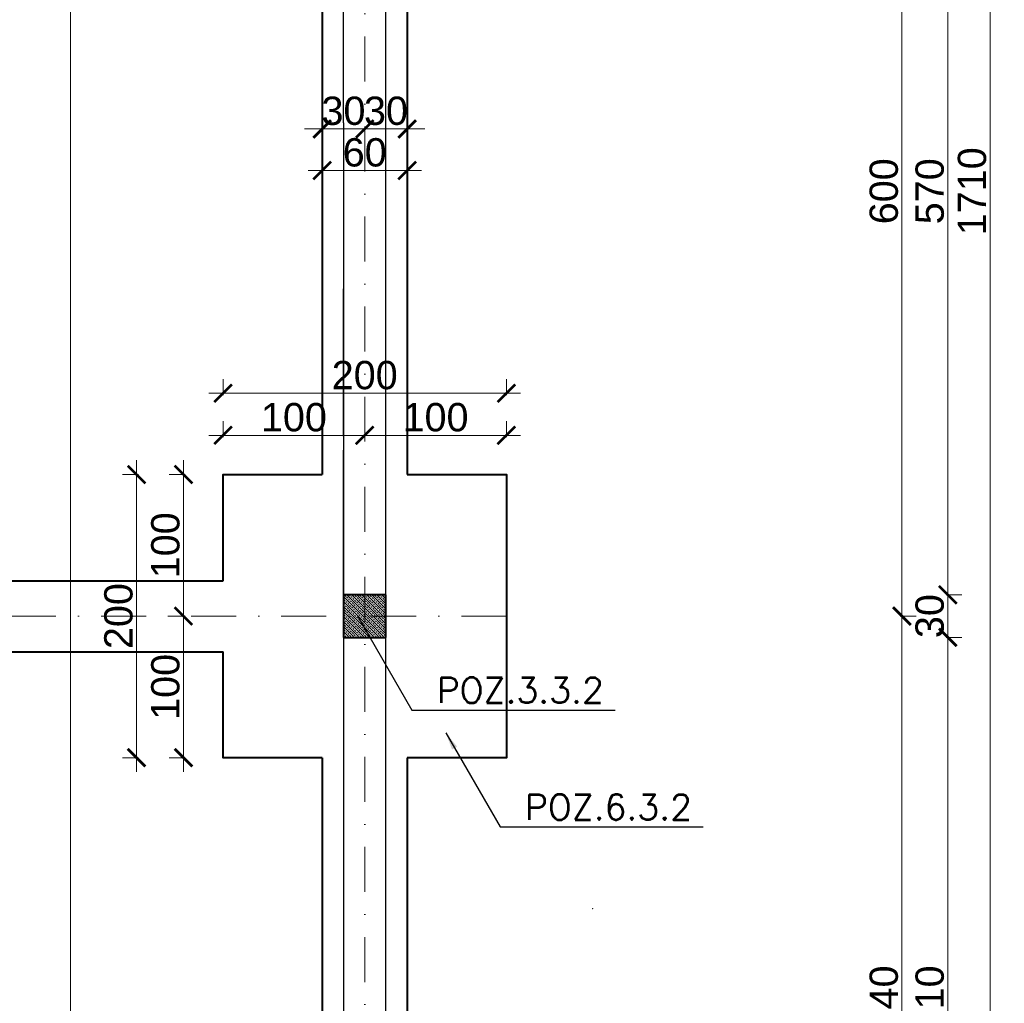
# Model space of a CAD drawing. Extents: x 4615668 to 9294084, y 5328875 to 10688993.
# Tile 17 of 67: x 4663027 to 4663722, y 5330039 to 5330734. Entities that reach past the tile are written whole.
import ezdxf

# ---------------------------------------------------------------- set-up
doc = ezdxf.new("R2010")
doc.units = 0
doc.header["$MEASUREMENT"] = 0
doc.linetypes.add('DASHDOT', pattern=[25.4, 12.7, -6.35, 0, -6.35])
for name, color, linetype, lineweight in [('k', 7, 'Continuous', 13), ('K-OPISY', 252, 'Continuous', 15), ('K-SCIANY CIENKI', 163, 'Continuous', 30), ('K-SCIANY GRUBY', 195, 'Continuous', 40), ('K-WIDOK', 45, 'Continuous', 20), ('Osie', 175, 'DASHDOT', 9)]:
    doc.layers.add(name, color=color, linetype=linetype, lineweight=lineweight)
doc.styles.add('Arial Narrow 20', font='arial.ttf', dxfattribs={"height": 20})
doc.styles.add('Simplex', font='simplex.shx')
doc.dimstyles.new('1do100 ok', dxfattribs={"dimscale": 0.5, "dimtxt": 12, "dimasz": 25, "dimexe": 20, "dimexo": 0, "dimgap": 5, "dimtad": 1, "dimdec": 0, "dimzin": 9, "dimtxsty": 'Arial Narrow 20', "dimblk": 'ARCHTICK', "dimcen": 3, "dimdle": 20, "dimclrd": 256, "dimclre": 256, "dimclrt": 256, "dimadec": 0, "dimazin": 2, "dimtfac": 1, "dimtdec": 0, "dimtix": 1, "dimtmove": 2, "dimatfit": 3, "dimldrblk": 'NONE', "dimfxl": 0, "dimtvp": 1, "dimtolj": 1, "dimtzin": 0, "dimlwd": 5, "dimlwe": 5, "dimarcsym": 0})
doc.dimstyles.new('1do50', dxfattribs={"dimscale": 5, "dimtxt": 2.5, "dimasz": 2.5, "dimexe": 2.5, "dimexo": 0.5, "dimgap": 1, "dimtad": 1, "dimdec": 1, "dimrnd": 0.5, "dimzin": 12, "dimdsep": 46, "dimtxsty": 'Simplex', "dimblk": 'OBLIQUE', "dimcen": 0.5, "dimdle": 2.5, "dimclrd": 256, "dimclre": 256, "dimclrt": 256, "dimadec": 1, "dimazin": 3, "dimtfac": 1, "dimtdec": 1, "dimtix": 1, "dimtmove": 0, "dimatfit": 3, "dimfxl": 0, "dimtolj": 1, "dimtzin": 0, "dimarcsym": 0})

# ---------------------------------------------------------------- blocks, each defined once
blk = doc.blocks.new('_Oblique')
at = {"color": 0, "linetype": 'ByBlock', "lineweight": -2}
blk.add_line((-0.5, -0.5), (0.5, 0.5), dxfattribs=at)
blk = doc.blocks.new('G$C61CBF25F')
at = {"layer": 'Osie', "lineweight": 0, "ltscale": 2.5}
for p, q in [((1425, 0), (1425, 1880)), ((1525, 640), (-5, 640))]:
    blk.add_line(p, q, dxfattribs=at)
blk = doc.blocks.new('_ArchTick')
at = {"color": 0, "linetype": 'ByBlock', "const_width": 0.15}
blk.add_lwpolyline([(-0.5, -0.5), (0.5, 0.5)], dxfattribs=at)
blk = doc.blocks.new('*D7197')
at = {"layer": 'Defpoints', "color": 0}
for p in [(4663307.85, 5330912.38), (4663307.33, 5330312.38), (4663650.05, 5330312.38)]:
    blk.add_point(p, dxfattribs=at)
at = {"layer": 'k', "lineweight": 5, "ltscale": 40}
for p, q in [((4663650.05, 5330922.38), (4663650.05, 5330302.38)), ((4663648.8, 5330912.38), (4663660.05, 5330912.38)), ((4663648.8, 5330312.38), (4663660.05, 5330312.38))]:
    blk.add_line(p, q, dxfattribs=at)
at = {"layer": 'k', "linetype": 'ByBlock', "lineweight": 5, "xscale": 12.5, "yscale": 12.5, "zscale": 12.5}
for p, rotation in [((4663650.05, 5330912.38), 90), ((4663650.05, 5330312.38), 270)]:
    blk.add_blockref('_ArchTick', p, dxfattribs=dict(at, rotation=rotation))
at = {"layer": 'k', "lineweight": 0, "ltscale": 40, "insert": (4663637.34, 5330612.38), "char_height": 20, "attachment_point": 5, "rotation": 90, "style": 'Arial Narrow 20'}
blk.add_mtext('\\A1;600', dxfattribs=at)
blk = doc.blocks.new('_None')
blk = doc.blocks.new('*D7198')
at = {"layer": 'Defpoints', "color": 0}
for p in [(4663307.33, 5330312.38), (4663344.93, 5329772.38), (4663650.05, 5329772.38)]:
    blk.add_point(p, dxfattribs=at)
at = {"layer": 'k', "lineweight": 5, "ltscale": 40}
for p, q in [((4663650.05, 5330322.38), (4663650.05, 5329762.38)), ((4663648.8, 5330312.38), (4663660.05, 5330312.38)), ((4663648.8, 5329772.38), (4663660.05, 5329772.38))]:
    blk.add_line(p, q, dxfattribs=at)
at = {"layer": 'k', "linetype": 'ByBlock', "lineweight": 5, "xscale": 12.5, "yscale": 12.5, "zscale": 12.5}
for p, rotation in [((4663650.05, 5330312.38), 90), ((4663650.05, 5329772.38), 270)]:
    blk.add_blockref('_ArchTick', p, dxfattribs=dict(at, rotation=rotation))
at = {"layer": 'k', "lineweight": 0, "ltscale": 40, "insert": (4663637.34, 5330042.38), "char_height": 20, "attachment_point": 5, "rotation": 90, "style": 'Arial Narrow 20'}
blk.add_mtext('\\A1;540', dxfattribs=at)
blk = doc.blocks.new('*D7223')
at = {"layer": 'Defpoints', "color": 0}
for p in [(4663284.06, 5330297.38), (4663682.44, 5330297.38), (4663284.44, 5329787.38)]:
    blk.add_point(p, dxfattribs=at)
at = {"layer": 'k', "lineweight": 5, "ltscale": 40}
for p, q in [((4663682.44, 5329777.38), (4663682.44, 5330307.38)), ((4663681.19, 5330297.38), (4663692.44, 5330297.38)), ((4663681.19, 5329787.38), (4663692.44, 5329787.38))]:
    blk.add_line(p, q, dxfattribs=at)
at = {"layer": 'k', "linetype": 'ByBlock', "lineweight": 5, "xscale": 12.5, "yscale": 12.5, "zscale": 12.5}
for p, rotation in [((4663682.44, 5330297.38), 90), ((4663682.44, 5329787.38), 270)]:
    blk.add_blockref('_ArchTick', p, dxfattribs=dict(at, rotation=rotation))
at = {"layer": 'k', "lineweight": 0, "ltscale": 40, "insert": (4663669.73, 5330042.38), "char_height": 20, "attachment_point": 5, "rotation": 90, "style": 'Arial Narrow 20'}
blk.add_mtext('\\A1;510', dxfattribs=at)
blk = doc.blocks.new('*D7224')
at = {"layer": 'Defpoints', "color": 0}
for p in [(4663285.74, 5330327.38), (4663682.44, 5330327.38), (4663284.06, 5330297.38)]:
    blk.add_point(p, dxfattribs=at)
at = {"layer": 'k', "lineweight": 5, "ltscale": 40}
for p, q in [((4663682.44, 5330327.38), (4663682.44, 5330339.88)), ((4663682.44, 5330287.38), (4663682.44, 5330337.38)), ((4663681.19, 5330327.38), (4663692.44, 5330327.38)), ((4663681.19, 5330297.38), (4663692.44, 5330297.38)), ((4663682.44, 5330297.38), (4663682.44, 5330284.88))]:
    blk.add_line(p, q, dxfattribs=at)
at = {"layer": 'k', "linetype": 'ByBlock', "lineweight": 5, "xscale": 12.5, "yscale": 12.5, "zscale": 12.5}
for p, rotation in [((4663682.44, 5330327.38), 270), ((4663682.44, 5330297.38), 90)]:
    blk.add_blockref('_ArchTick', p, dxfattribs=dict(at, rotation=rotation))
at = {"layer": 'k', "lineweight": 0, "ltscale": 40, "insert": (4663669.72, 5330312.38), "char_height": 20, "attachment_point": 5, "rotation": 90, "style": 'Arial Narrow 20'}
blk.add_mtext('\\A1;30', dxfattribs=at)
blk = doc.blocks.new('*D7225')
at = {"layer": 'Defpoints', "color": 0}
for p in [(4663285.74, 5330897.38), (4663682.44, 5330897.38), (4663285.74, 5330327.38)]:
    blk.add_point(p, dxfattribs=at)
at = {"layer": 'k', "lineweight": 5, "ltscale": 40}
for p, q in [((4663682.44, 5330317.38), (4663682.44, 5330907.38)), ((4663681.19, 5330897.38), (4663692.44, 5330897.38)), ((4663681.19, 5330327.38), (4663692.44, 5330327.38))]:
    blk.add_line(p, q, dxfattribs=at)
at = {"layer": 'k', "linetype": 'ByBlock', "lineweight": 5, "xscale": 12.5, "yscale": 12.5, "zscale": 12.5}
for p, rotation in [((4663682.44, 5330897.38), 90), ((4663682.44, 5330327.38), 270)]:
    blk.add_blockref('_ArchTick', p, dxfattribs=dict(at, rotation=rotation))
at = {"layer": 'k', "lineweight": 0, "ltscale": 40, "insert": (4663669.73, 5330612.38), "char_height": 20, "attachment_point": 5, "rotation": 90, "style": 'Arial Narrow 20'}
blk.add_mtext('\\A1;570', dxfattribs=at)
blk = doc.blocks.new('*D7229')
at = {"layer": 'Defpoints', "color": 0}
for p in [(4663285.74, 5331467.38), (4663285.74, 5329757.38), (4663712.33, 5329757.38)]:
    blk.add_point(p, dxfattribs=at)
at = {"layer": 'k', "lineweight": 5, "ltscale": 40}
for p, q in [((4663712.33, 5331477.38), (4663712.33, 5329747.38)), ((4663711.08, 5331467.38), (4663722.33, 5331467.38)), ((4663711.08, 5329757.38), (4663722.33, 5329757.38))]:
    blk.add_line(p, q, dxfattribs=at)
at = {"layer": 'k', "linetype": 'ByBlock', "lineweight": 5, "xscale": 12.5, "yscale": 12.5, "zscale": 12.5}
for p, rotation in [((4663712.33, 5331467.38), 90), ((4663712.33, 5329757.38), 270)]:
    blk.add_blockref('_ArchTick', p, dxfattribs=dict(at, rotation=rotation))
at = {"layer": 'k', "lineweight": 0, "ltscale": 40, "insert": (4663699.62, 5330612.38), "char_height": 20, "attachment_point": 5, "rotation": 90, "style": 'Arial Narrow 20'}
blk.add_mtext('\\A1;1710', dxfattribs=at)
blk = doc.blocks.new('*D7233')
at = {"layer": 'Defpoints', "color": 0}
for p in [(4663270.74, 5330440.01), (4663170.74, 5330412.38), (4663270.74, 5330393.95)]:
    blk.add_point(p, dxfattribs=at)
at = {"layer": 'k', "lineweight": 5, "ltscale": 40}
for p, q in [((4663170.74, 5330438.76), (4663170.74, 5330450.01)), ((4663270.74, 5330438.76), (4663270.74, 5330450.01)), ((4663160.74, 5330440.01), (4663280.74, 5330440.01))]:
    blk.add_line(p, q, dxfattribs=at)
at = {"layer": 'k', "linetype": 'ByBlock', "lineweight": 5, "xscale": 12.5, "yscale": 12.5, "zscale": 12.5, "rotation": 180}
blk.add_blockref('_ArchTick', (4663170.74, 5330440.01), dxfattribs=at)
at = {"layer": 'k', "linetype": 'ByBlock', "lineweight": 5, "xscale": 12.5, "yscale": 12.5, "zscale": 12.5}
blk.add_blockref('_ArchTick', (4663270.74, 5330440.01), dxfattribs=at)
at = {"layer": 'k', "lineweight": 0, "ltscale": 40, "insert": (4663220.74, 5330452.72), "char_height": 20, "attachment_point": 5, "style": 'Arial Narrow 20'}
blk.add_mtext('\\A1;100', dxfattribs=at)
blk = doc.blocks.new('*D7234')
at = {"layer": 'Defpoints', "color": 0}
for p in [(4663370.74, 5330440.01), (4663370.74, 5330412.38), (4663270.74, 5330393.95)]:
    blk.add_point(p, dxfattribs=at)
at = {"layer": 'k', "lineweight": 5, "ltscale": 40}
for p, q in [((4663270.74, 5330438.76), (4663270.74, 5330450.01)), ((4663370.74, 5330438.76), (4663370.74, 5330450.01)), ((4663260.74, 5330440.01), (4663380.74, 5330440.01))]:
    blk.add_line(p, q, dxfattribs=at)
at = {"layer": 'k', "linetype": 'ByBlock', "lineweight": 5, "xscale": 12.5, "yscale": 12.5, "zscale": 12.5, "rotation": 180}
blk.add_blockref('_ArchTick', (4663270.74, 5330440.01), dxfattribs=at)
at = {"layer": 'k', "linetype": 'ByBlock', "lineweight": 5, "xscale": 12.5, "yscale": 12.5, "zscale": 12.5}
blk.add_blockref('_ArchTick', (4663370.74, 5330440.01), dxfattribs=at)
at = {"layer": 'k', "lineweight": 0, "ltscale": 40, "insert": (4663320.74, 5330452.72), "char_height": 20, "attachment_point": 5, "style": 'Arial Narrow 20'}
blk.add_mtext('\\A1;100', dxfattribs=at)
blk = doc.blocks.new('*D7235')
at = {"layer": 'Defpoints', "color": 0}
for p in [(4663370.74, 5330469.73), (4663170.74, 5330412.38), (4663370.74, 5330412.38)]:
    blk.add_point(p, dxfattribs=at)
at = {"layer": 'k', "lineweight": 5, "ltscale": 40}
for p, q in [((4663170.74, 5330468.48), (4663170.74, 5330479.73)), ((4663370.74, 5330468.48), (4663370.74, 5330479.73)), ((4663160.74, 5330469.73), (4663380.74, 5330469.73))]:
    blk.add_line(p, q, dxfattribs=at)
at = {"layer": 'k', "linetype": 'ByBlock', "lineweight": 5, "xscale": 12.5, "yscale": 12.5, "zscale": 12.5, "rotation": 180}
blk.add_blockref('_ArchTick', (4663170.74, 5330469.73), dxfattribs=at)
at = {"layer": 'k', "linetype": 'ByBlock', "lineweight": 5, "xscale": 12.5, "yscale": 12.5, "zscale": 12.5}
blk.add_blockref('_ArchTick', (4663370.74, 5330469.73), dxfattribs=at)
at = {"layer": 'k', "lineweight": 0, "ltscale": 40, "insert": (4663270.74, 5330482.44), "char_height": 20, "attachment_point": 5, "style": 'Arial Narrow 20'}
blk.add_mtext('\\A1;200', dxfattribs=at)
blk = doc.blocks.new('*D7236')
at = {"layer": 'Defpoints', "color": 0}
for p in [(4663170.74, 5330412.38), (4663142.79, 5330312.38), (4663170.74, 5330312.38)]:
    blk.add_point(p, dxfattribs=at)
at = {"layer": 'k', "lineweight": 5, "ltscale": 40}
for p, q in [((4663142.79, 5330422.38), (4663142.79, 5330302.38)), ((4663144.04, 5330412.38), (4663132.79, 5330412.38)), ((4663144.04, 5330312.38), (4663132.79, 5330312.38))]:
    blk.add_line(p, q, dxfattribs=at)
at = {"layer": 'k', "linetype": 'ByBlock', "lineweight": 5, "xscale": 12.5, "yscale": 12.5, "zscale": 12.5}
for p, rotation in [((4663142.79, 5330412.38), 90), ((4663142.79, 5330312.38), 270)]:
    blk.add_blockref('_ArchTick', p, dxfattribs=dict(at, rotation=rotation))
at = {"layer": 'k', "lineweight": 0, "ltscale": 40, "insert": (4663130.08, 5330362.38), "char_height": 20, "attachment_point": 5, "rotation": 90, "style": 'Arial Narrow 20'}
blk.add_mtext('\\A1;100', dxfattribs=at)
blk = doc.blocks.new('*D7237')
at = {"layer": 'Defpoints', "color": 0}
for p in [(4663170.74, 5330312.38), (4663142.79, 5330212.38), (4663170.74, 5330212.38)]:
    blk.add_point(p, dxfattribs=at)
at = {"layer": 'k', "lineweight": 5, "ltscale": 40}
for p, q in [((4663142.79, 5330322.38), (4663142.79, 5330202.38)), ((4663144.04, 5330312.38), (4663132.79, 5330312.38)), ((4663144.04, 5330212.38), (4663132.79, 5330212.38))]:
    blk.add_line(p, q, dxfattribs=at)
at = {"layer": 'k', "linetype": 'ByBlock', "lineweight": 5, "xscale": 12.5, "yscale": 12.5, "zscale": 12.5}
for p, rotation in [((4663142.79, 5330312.38), 90), ((4663142.79, 5330212.38), 270)]:
    blk.add_blockref('_ArchTick', p, dxfattribs=dict(at, rotation=rotation))
at = {"layer": 'k', "lineweight": 0, "ltscale": 40, "insert": (4663130.08, 5330262.38), "char_height": 20, "attachment_point": 5, "rotation": 90, "style": 'Arial Narrow 20'}
blk.add_mtext('\\A1;100', dxfattribs=at)
blk = doc.blocks.new('*D7238')
at = {"layer": 'Defpoints', "color": 0}
for p in [(4663109.66, 5330412.38), (4663170.74, 5330412.38), (4663170.74, 5330212.38)]:
    blk.add_point(p, dxfattribs=at)
at = {"layer": 'k', "lineweight": 5, "ltscale": 40}
for p, q in [((4663109.66, 5330202.38), (4663109.66, 5330422.38)), ((4663110.91, 5330412.38), (4663099.66, 5330412.38)), ((4663110.91, 5330212.38), (4663099.66, 5330212.38))]:
    blk.add_line(p, q, dxfattribs=at)
at = {"layer": 'k', "linetype": 'ByBlock', "lineweight": 5, "xscale": 12.5, "yscale": 12.5, "zscale": 12.5}
for p, rotation in [((4663109.66, 5330412.38), 90), ((4663109.66, 5330212.38), 270)]:
    blk.add_blockref('_ArchTick', p, dxfattribs=dict(at, rotation=rotation))
at = {"layer": 'k', "lineweight": 0, "ltscale": 40, "insert": (4663096.95, 5330312.38), "char_height": 20, "attachment_point": 5, "rotation": 90, "style": 'Arial Narrow 20'}
blk.add_mtext('\\A1;200', dxfattribs=at)
blk = doc.blocks.new('*D7254')
at = {"layer": 'Defpoints', "color": 0}
for p in [(4661925.74, 5330297.38), (4663285.74, 5329757.38), (4661925.74, 5329426.53)]:
    blk.add_point(p, dxfattribs=at)
at = {"layer": 'k', "lineweight": 5, "ltscale": 40}
for p, q in [((4663295.74, 5329426.53), (4661915.74, 5329426.53)), ((4661925.74, 5329427.78), (4661925.74, 5329416.53)), ((4663285.74, 5329427.78), (4663285.74, 5329416.53))]:
    blk.add_line(p, q, dxfattribs=at)
at = {"layer": 'k', "linetype": 'ByBlock', "lineweight": 5, "xscale": 12.5, "yscale": 12.5, "zscale": 12.5, "rotation": 180}
blk.add_blockref('_ArchTick', (4661925.74, 5329426.53), dxfattribs=at)
at = {"layer": 'k', "linetype": 'ByBlock', "lineweight": 5, "xscale": 12.5, "yscale": 12.5, "zscale": 12.5}
blk.add_blockref('_ArchTick', (4663285.74, 5329426.53), dxfattribs=at)
at = {"layer": 'k', "lineweight": 0, "ltscale": 40, "insert": (4662605.74, 5329439.24), "char_height": 20, "attachment_point": 5, "style": 'Arial Narrow 20'}
blk.add_mtext('\\A1;1360', dxfattribs=at)
blk = doc.blocks.new('*D7351')
at = {"layer": 'Defpoints', "color": 0}
for p in [(4663270.74, 5330699.76), (4663240.74, 5330678.53), (4663270.74, 5330656.38)]:
    blk.add_point(p, dxfattribs=at)
at = {"layer": 'k', "lineweight": 5, "ltscale": 40}
for p, q in [((4663240.74, 5330656.38), (4663228.24, 5330656.38)), ((4663230.74, 5330656.38), (4663280.74, 5330656.38)), ((4663240.74, 5330657.63), (4663240.74, 5330646.38)), ((4663270.74, 5330657.63), (4663270.74, 5330646.38)), ((4663270.74, 5330656.38), (4663283.24, 5330656.38))]:
    blk.add_line(p, q, dxfattribs=at)
at = {"layer": 'k', "linetype": 'ByBlock', "lineweight": 5, "xscale": 12.5, "yscale": 12.5, "zscale": 12.5}
blk.add_blockref('_ArchTick', (4663240.74, 5330656.38), dxfattribs=at)
at = {"layer": 'k', "linetype": 'ByBlock', "lineweight": 5, "xscale": 12.5, "yscale": 12.5, "zscale": 12.5, "rotation": 180}
blk.add_blockref('_ArchTick', (4663270.74, 5330656.38), dxfattribs=at)
at = {"layer": 'k', "lineweight": 0, "ltscale": 40, "insert": (4663255.74, 5330669.1), "char_height": 20, "attachment_point": 5, "style": 'Arial Narrow 20'}
blk.add_mtext('\\A1;30', dxfattribs=at)
blk = doc.blocks.new('*D7352')
at = {"layer": 'Defpoints', "color": 0}
for p in [(4663300.74, 5330722.79), (4663270.74, 5330699.76), (4663300.74, 5330656.38)]:
    blk.add_point(p, dxfattribs=at)
at = {"layer": 'k', "lineweight": 5, "ltscale": 40}
for p, q in [((4663270.74, 5330656.38), (4663258.24, 5330656.38)), ((4663260.74, 5330656.38), (4663310.74, 5330656.38)), ((4663270.74, 5330657.63), (4663270.74, 5330646.38)), ((4663300.74, 5330657.63), (4663300.74, 5330646.38)), ((4663300.74, 5330656.38), (4663313.24, 5330656.38))]:
    blk.add_line(p, q, dxfattribs=at)
at = {"layer": 'k', "linetype": 'ByBlock', "lineweight": 5, "xscale": 12.5, "yscale": 12.5, "zscale": 12.5}
blk.add_blockref('_ArchTick', (4663270.74, 5330656.38), dxfattribs=at)
at = {"layer": 'k', "linetype": 'ByBlock', "lineweight": 5, "xscale": 12.5, "yscale": 12.5, "zscale": 12.5, "rotation": 180}
blk.add_blockref('_ArchTick', (4663300.74, 5330656.38), dxfattribs=at)
at = {"layer": 'k', "lineweight": 0, "ltscale": 40, "insert": (4663285.74, 5330669.1), "char_height": 20, "attachment_point": 5, "style": 'Arial Narrow 20'}
blk.add_mtext('\\A1;30', dxfattribs=at)
blk = doc.blocks.new('*D7353')
at = {"layer": 'Defpoints', "color": 0}
for p in [(4663240.74, 5330627.03), (4663300.74, 5330627.03), (4663300.74, 5330627.03)]:
    blk.add_point(p, dxfattribs=at)
at = {"layer": 'k', "lineweight": 5, "ltscale": 40}
for p, q in [((4663240.74, 5330627.03), (4663240.74, 5330637.03)), ((4663300.74, 5330627.03), (4663300.74, 5330637.03)), ((4663230.74, 5330627.03), (4663310.74, 5330627.03))]:
    blk.add_line(p, q, dxfattribs=at)
at = {"layer": 'k', "linetype": 'ByBlock', "lineweight": 5, "xscale": 12.5, "yscale": 12.5, "zscale": 12.5, "rotation": 180}
blk.add_blockref('_ArchTick', (4663240.74, 5330627.03), dxfattribs=at)
at = {"layer": 'k', "linetype": 'ByBlock', "lineweight": 5, "xscale": 12.5, "yscale": 12.5, "zscale": 12.5}
blk.add_blockref('_ArchTick', (4663300.74, 5330627.03), dxfattribs=at)
at = {"layer": 'k', "lineweight": 0, "ltscale": 40, "insert": (4663270.74, 5330639.74), "char_height": 20, "attachment_point": 5, "style": 'Arial Narrow 20'}
blk.add_mtext('\\A1;60', dxfattribs=at)

msp = doc.modelspace()

# ---------------------------------------------------------------- linework, layer by layer
at = {"lineweight": 0, "ltscale": 40}
msp.add_point((4663431.64, 5330105.8), dxfattribs=at)
at = {"layer": 'k', "lineweight": 0, "ltscale": 40}
msp.add_line((4663063.1, 5331615.89), (4663063.1, 5329597.48), dxfattribs=at)
at = {"layer": 'K-SCIANY CIENKI'}
for p, q in [((4663255.74, 5330660.73), (4663255.74, 5331437.38)), ((4663285.74, 5330327.38), (4663285.74, 5331438.2)), ((4663255.74, 5330660.73), (4663255.74, 5330327.38)), ((4663255.82, 5330660.73), (4663255.74, 5330362.98)), ((4663285.74, 5330327.38), (4663285.74, 5330660.73)), ((4663255.74, 5330439.51), (4663255.74, 5330543.51)), ((4663255.74, 5330325.51), (4663255.74, 5330429.51)), ((4663255.74, 5330327.38), (4663285.74, 5330327.38)), ((4663285.74, 5330297.38), (4663255.74, 5330297.38)), ((4663255.74, 5330297.38), (4663255.74, 5329807.13)), ((4663285.74, 5329807.13), (4663285.74, 5330297.38))]:
    msp.add_line(p, q, dxfattribs=at)
at = {"layer": 'K-SCIANY GRUBY'}
for p, q in [((4663240.74, 5330812.38), (4663240.74, 5330412.38)), ((4663300.74, 5330812.38), (4663300.74, 5330412.38)), ((4662825.74, 5330337.25), (4663170.74, 5330337.25)), ((4663285.74, 5330327.38), (4663255.74, 5330327.38)), ((4663255.74, 5330327.38), (4663255.74, 5330297.38)), ((4663285.74, 5330297.38), (4663285.74, 5330327.38)), ((4663255.74, 5330297.38), (4663285.74, 5330297.38)), ((4662825.74, 5330287.25), (4663170.74, 5330287.25)), ((4663240.74, 5330212.38), (4663240.74, 5329832.38)), ((4663300.74, 5330212.38), (4663300.74, 5329832.38))]:
    msp.add_line(p, q, dxfattribs=at)
for points in [[(4663170.74, 5330337.25), (4663170.74, 5330412.38), (4663240.74, 5330412.38)], [(4663300.74, 5330412.38), (4663370.74, 5330412.38), (4663370.74, 5330212.38), (4663300.74, 5330212.38)], [(4663240.74, 5330212.38), (4663170.74, 5330212.38), (4663170.74, 5330287.25)]]:
    msp.add_lwpolyline(points, dxfattribs=at)
at = {"layer": 'K-WIDOK', "linetype": 'Continuous', "lineweight": 0}
for p, q in [((4663255.74, 5330326.23), (4663284.04, 5330297.93)), ((4663255.74, 5330322.69), (4663280.5, 5330297.93)), ((4663255.8, 5330327.93), (4663256.08, 5330327.65)), ((4663256.08, 5330324.12), (4663256.97, 5330323.23)), ((4663256.53, 5330327.21), (4663257.41, 5330326.33)), ((4663257.41, 5330322.79), (4663258.29, 5330321.91)), ((4663257.57, 5330327.93), (4663285.74, 5330299.76)), ((4663257.85, 5330325.89), (4663258.74, 5330325)), ((4663258.74, 5330321.47), (4663259.62, 5330320.58)), ((4663259.18, 5330324.56), (4663260.06, 5330323.68)), ((4663259.62, 5330327.65), (4663260.5, 5330326.77)), ((4663260.5, 5330323.23), (4663261.39, 5330322.35)), ((4663260.94, 5330326.33), (4663261.83, 5330325.44)), ((4663261.11, 5330327.93), (4663285.74, 5330303.3)), ((4663261.83, 5330321.91), (4663262.71, 5330321.02)), ((4663262.27, 5330325), (4663263.15, 5330324.12)), ((4663262.87, 5330327.93), (4663263.6, 5330327.21)), ((4663263.6, 5330323.68), (4663264.48, 5330322.79)), ((4663264.04, 5330326.77), (4663264.92, 5330325.89)), ((4663264.64, 5330327.93), (4663285.74, 5330306.83)), ((4663264.92, 5330322.35), (4663265.81, 5330321.47)), ((4663265.36, 5330325.44), (4663266.25, 5330324.56)), ((4663266.41, 5330327.93), (4663266.69, 5330327.65)), ((4663266.69, 5330324.12), (4663267.57, 5330323.23)), ((4663267.13, 5330327.21), (4663268.02, 5330326.33)), ((4663268.02, 5330322.79), (4663268.9, 5330321.91)), ((4663268.18, 5330327.93), (4663285.74, 5330310.37)), ((4663268.46, 5330325.89), (4663269.34, 5330325)), ((4663269.34, 5330321.47), (4663270.23, 5330320.58)), ((4663269.78, 5330324.56), (4663270.67, 5330323.68)), ((4663270.23, 5330327.65), (4663271.11, 5330326.77)), ((4663271.11, 5330323.23), (4663271.99, 5330322.35)), ((4663271.55, 5330326.33), (4663272.44, 5330325.44)), ((4663271.71, 5330327.93), (4663285.74, 5330313.9)), ((4663272.44, 5330321.91), (4663273.32, 5330321.02)), ((4663272.88, 5330325), (4663273.76, 5330324.12)), ((4663273.48, 5330327.93), (4663274.2, 5330327.21)), ((4663274.2, 5330323.68), (4663275.09, 5330322.79)), ((4663274.64, 5330326.77), (4663275.53, 5330325.89)), ((4663275.25, 5330327.93), (4663285.74, 5330317.44)), ((4663275.53, 5330322.35), (4663276.41, 5330321.47)), ((4663275.97, 5330325.44), (4663276.85, 5330324.56)), ((4663277.02, 5330327.93), (4663277.3, 5330327.65)), ((4663277.3, 5330324.12), (4663278.18, 5330323.23)), ((4663277.74, 5330327.21), (4663278.62, 5330326.33)), ((4663278.62, 5330322.79), (4663279.51, 5330321.91)), ((4663278.78, 5330327.93), (4663285.74, 5330320.97)), ((4663279.06, 5330325.89), (4663279.95, 5330325)), ((4663279.95, 5330321.47), (4663280.83, 5330320.58)), ((4663280.39, 5330324.56), (4663281.27, 5330323.68)), ((4663280.83, 5330327.65), (4663281.72, 5330326.77)), ((4663281.72, 5330323.23), (4663282.6, 5330322.35)), ((4663282.16, 5330326.33), (4663283.04, 5330325.44)), ((4663282.32, 5330327.93), (4663285.74, 5330324.51)), ((4663283.04, 5330321.91), (4663283.93, 5330321.02)), ((4663283.48, 5330325), (4663284.37, 5330324.12)), ((4663284.09, 5330327.93), (4663284.81, 5330327.21)), ((4663284.81, 5330323.68), (4663285.69, 5330322.79)), ((4663285.25, 5330326.77), (4663285.74, 5330326.28)), ((4663255.74, 5330320.92), (4663256.53, 5330320.14)), ((4663255.74, 5330319.15), (4663276.96, 5330297.93)), ((4663255.74, 5330317.39), (4663256.08, 5330317.05)), ((4663255.74, 5330315.62), (4663273.43, 5330297.93)), ((4663256.53, 5330316.6), (4663257.41, 5330315.72)), ((4663256.97, 5330319.7), (4663257.85, 5330318.81)), ((4663257.85, 5330315.28), (4663258.74, 5330314.39)), ((4663258.29, 5330318.37), (4663259.18, 5330317.49)), ((4663259.62, 5330317.05), (4663260.5, 5330316.16)), ((4663260.06, 5330320.14), (4663260.94, 5330319.26)), ((4663260.94, 5330315.72), (4663261.83, 5330314.84)), ((4663261.39, 5330318.81), (4663262.27, 5330317.93)), ((4663262.27, 5330314.39), (4663263.15, 5330313.51)), ((4663262.71, 5330317.49), (4663263.6, 5330316.6)), ((4663263.15, 5330320.58), (4663264.04, 5330319.7)), ((4663264.04, 5330316.16), (4663264.92, 5330315.28)), ((4663264.48, 5330319.26), (4663265.36, 5330318.37)), ((4663265.36, 5330314.84), (4663266.25, 5330313.95)), ((4663265.81, 5330317.93), (4663266.69, 5330317.05)), ((4663266.25, 5330321.02), (4663267.13, 5330320.14)), ((4663267.13, 5330316.6), (4663268.02, 5330315.72)), ((4663267.57, 5330319.7), (4663268.46, 5330318.81)), ((4663268.46, 5330315.28), (4663269.34, 5330314.39)), ((4663268.9, 5330318.37), (4663269.78, 5330317.49)), ((4663270.23, 5330317.05), (4663271.11, 5330316.16)), ((4663270.67, 5330320.14), (4663271.55, 5330319.26)), ((4663271.55, 5330315.72), (4663272.44, 5330314.84)), ((4663271.99, 5330318.81), (4663272.88, 5330317.93)), ((4663272.88, 5330314.39), (4663273.76, 5330313.51)), ((4663273.32, 5330317.49), (4663274.2, 5330316.6)), ((4663273.76, 5330320.58), (4663274.64, 5330319.7)), ((4663274.64, 5330316.16), (4663275.53, 5330315.28)), ((4663275.09, 5330319.26), (4663275.97, 5330318.37)), ((4663275.97, 5330314.84), (4663276.85, 5330313.95)), ((4663276.41, 5330317.93), (4663277.3, 5330317.05)), ((4663276.85, 5330321.02), (4663277.74, 5330320.14)), ((4663277.74, 5330316.6), (4663278.62, 5330315.72)), ((4663278.18, 5330319.7), (4663279.06, 5330318.81)), ((4663279.06, 5330315.28), (4663279.95, 5330314.39)), ((4663279.51, 5330318.37), (4663280.39, 5330317.49)), ((4663280.83, 5330317.05), (4663281.72, 5330316.16)), ((4663281.27, 5330320.14), (4663282.16, 5330319.26)), ((4663282.16, 5330315.72), (4663283.04, 5330314.84)), ((4663282.6, 5330318.81), (4663283.48, 5330317.93)), ((4663283.48, 5330314.39), (4663284.37, 5330313.51)), ((4663283.93, 5330317.49), (4663284.81, 5330316.6)), ((4663284.37, 5330320.58), (4663285.25, 5330319.7)), ((4663285.25, 5330316.16), (4663285.74, 5330315.67)), ((4663285.69, 5330319.26), (4663285.74, 5330319.21)), ((4663255.74, 5330312.08), (4663269.89, 5330297.93)), ((4663255.74, 5330310.32), (4663256.53, 5330309.53)), ((4663255.74, 5330308.55), (4663266.36, 5330297.93)), ((4663256.08, 5330313.51), (4663256.97, 5330312.63)), ((4663256.97, 5330309.09), (4663257.85, 5330308.21)), ((4663257.41, 5330312.19), (4663258.29, 5330311.3)), ((4663258.29, 5330307.77), (4663259.18, 5330306.88)), ((4663258.74, 5330310.86), (4663259.62, 5330309.98)), ((4663259.18, 5330313.95), (4663260.06, 5330313.07)), ((4663260.06, 5330309.53), (4663260.94, 5330308.65)), ((4663260.5, 5330312.63), (4663261.39, 5330311.74)), ((4663261.39, 5330308.21), (4663262.27, 5330307.32)), ((4663261.83, 5330311.3), (4663262.71, 5330310.42)), ((4663263.15, 5330309.98), (4663264.04, 5330309.09)), ((4663263.6, 5330313.07), (4663264.48, 5330312.19)), ((4663264.48, 5330308.65), (4663265.36, 5330307.77)), ((4663264.92, 5330311.74), (4663265.81, 5330310.86)), ((4663265.81, 5330307.32), (4663266.69, 5330306.44)), ((4663266.25, 5330310.42), (4663267.13, 5330309.53)), ((4663266.69, 5330313.51), (4663267.57, 5330312.63)), ((4663267.57, 5330309.09), (4663268.46, 5330308.21)), ((4663268.02, 5330312.19), (4663268.9, 5330311.3)), ((4663268.9, 5330307.77), (4663269.78, 5330306.88)), ((4663269.34, 5330310.86), (4663270.23, 5330309.98)), ((4663269.78, 5330313.95), (4663270.67, 5330313.07)), ((4663270.67, 5330309.53), (4663271.55, 5330308.65)), ((4663271.11, 5330312.63), (4663271.99, 5330311.74)), ((4663271.99, 5330308.21), (4663272.88, 5330307.32)), ((4663272.44, 5330311.3), (4663273.32, 5330310.42)), ((4663273.76, 5330309.98), (4663274.64, 5330309.09)), ((4663274.2, 5330313.07), (4663275.09, 5330312.19)), ((4663275.09, 5330308.65), (4663275.97, 5330307.77)), ((4663275.53, 5330311.74), (4663276.41, 5330310.86)), ((4663276.41, 5330307.32), (4663277.3, 5330306.44)), ((4663276.85, 5330310.42), (4663277.74, 5330309.53)), ((4663277.3, 5330313.51), (4663278.18, 5330312.63)), ((4663278.18, 5330309.09), (4663279.06, 5330308.21)), ((4663278.62, 5330312.19), (4663279.51, 5330311.3)), ((4663279.51, 5330307.77), (4663280.39, 5330306.88)), ((4663279.95, 5330310.86), (4663280.83, 5330309.98)), ((4663280.39, 5330313.95), (4663281.27, 5330313.07)), ((4663281.27, 5330309.53), (4663282.16, 5330308.65)), ((4663281.72, 5330312.63), (4663282.6, 5330311.74)), ((4663282.6, 5330308.21), (4663283.48, 5330307.32)), ((4663283.04, 5330311.3), (4663283.93, 5330310.42)), ((4663284.37, 5330309.98), (4663285.25, 5330309.09)), ((4663284.81, 5330313.07), (4663285.69, 5330312.19)), ((4663285.69, 5330308.65), (4663285.74, 5330308.6)), ((4663255.74, 5330306.78), (4663256.08, 5330306.44)), ((4663255.74, 5330305.01), (4663262.82, 5330297.93)), ((4663255.74, 5330301.48), (4663259.29, 5330297.93)), ((4663256.08, 5330302.9), (4663256.97, 5330302.02)), ((4663256.53, 5330306), (4663257.41, 5330305.11)), ((4663257.41, 5330301.58), (4663258.29, 5330300.69)), ((4663257.85, 5330304.67), (4663258.74, 5330303.79)), ((4663258.74, 5330300.25), (4663259.62, 5330299.37)), ((4663259.18, 5330303.35), (4663260.06, 5330302.46)), ((4663259.62, 5330306.44), (4663260.5, 5330305.56)), ((4663260.5, 5330302.02), (4663261.39, 5330301.14)), ((4663260.94, 5330305.11), (4663261.83, 5330304.23)), ((4663261.83, 5330300.69), (4663262.71, 5330299.81)), ((4663262.27, 5330303.79), (4663263.15, 5330302.9)), ((4663262.71, 5330306.88), (4663263.6, 5330306)), ((4663263.6, 5330302.46), (4663264.48, 5330301.58)), ((4663264.04, 5330305.56), (4663264.92, 5330304.67)), ((4663264.92, 5330301.14), (4663265.81, 5330300.25)), ((4663265.36, 5330304.23), (4663266.25, 5330303.35)), ((4663266.69, 5330302.9), (4663267.57, 5330302.02)), ((4663267.13, 5330306), (4663268.02, 5330305.11)), ((4663268.02, 5330301.58), (4663268.9, 5330300.69)), ((4663268.46, 5330304.67), (4663269.34, 5330303.79)), ((4663269.34, 5330300.25), (4663270.23, 5330299.37)), ((4663269.78, 5330303.35), (4663270.67, 5330302.46)), ((4663270.23, 5330306.44), (4663271.11, 5330305.56)), ((4663271.11, 5330302.02), (4663271.99, 5330301.14)), ((4663271.55, 5330305.11), (4663272.44, 5330304.23)), ((4663272.44, 5330300.69), (4663273.32, 5330299.81)), ((4663272.88, 5330303.79), (4663273.76, 5330302.9)), ((4663273.32, 5330306.88), (4663274.2, 5330306)), ((4663274.2, 5330302.46), (4663275.09, 5330301.58)), ((4663274.64, 5330305.56), (4663275.53, 5330304.67)), ((4663275.53, 5330301.14), (4663276.41, 5330300.25)), ((4663275.97, 5330304.23), (4663276.85, 5330303.35)), ((4663277.3, 5330302.9), (4663278.18, 5330302.02)), ((4663277.74, 5330306), (4663278.62, 5330305.11)), ((4663278.62, 5330301.58), (4663279.51, 5330300.69)), ((4663279.06, 5330304.67), (4663279.95, 5330303.79)), ((4663279.95, 5330300.25), (4663280.83, 5330299.37)), ((4663280.39, 5330303.35), (4663281.27, 5330302.46)), ((4663280.83, 5330306.44), (4663281.72, 5330305.56)), ((4663281.72, 5330302.02), (4663282.6, 5330301.14)), ((4663282.16, 5330305.11), (4663283.04, 5330304.23)), ((4663283.04, 5330300.69), (4663283.93, 5330299.81)), ((4663283.48, 5330303.79), (4663284.37, 5330302.9)), ((4663283.93, 5330306.88), (4663284.81, 5330306)), ((4663284.81, 5330302.46), (4663285.69, 5330301.58)), ((4663285.25, 5330305.56), (4663285.74, 5330305.06)), ((4663255.74, 5330299.71), (4663256.53, 5330298.93)), ((4663255.74, 5330297.94), (4663255.75, 5330297.93)), ((4663256.97, 5330298.48), (4663257.52, 5330297.93)), ((4663260.06, 5330298.93), (4663260.94, 5330298.04)), ((4663263.15, 5330299.37), (4663264.04, 5330298.48)), ((4663264.48, 5330298.04), (4663264.59, 5330297.93)), ((4663266.25, 5330299.81), (4663267.13, 5330298.93)), ((4663267.57, 5330298.48), (4663268.13, 5330297.93)), ((4663270.67, 5330298.93), (4663271.55, 5330298.04)), ((4663273.76, 5330299.37), (4663274.64, 5330298.48)), ((4663275.09, 5330298.04), (4663275.2, 5330297.93)), ((4663276.85, 5330299.81), (4663277.74, 5330298.93)), ((4663278.18, 5330298.48), (4663278.73, 5330297.93)), ((4663281.27, 5330298.93), (4663282.16, 5330298.04)), ((4663284.37, 5330299.37), (4663285.25, 5330298.48)), ((4663285.69, 5330298.04), (4663285.74, 5330297.99))]:
    msp.add_line(p, q, dxfattribs=at)

# ---------------------------------------------------------------- block references
at = {"lineweight": 0, "ltscale": 40}
msp.add_blockref('G$C61CBF25F', (4661845.74, 5329672.38), dxfattribs=at)

# ---------------------------------------------------------------- texts
at = {"layer": 'K-OPISY', "char_height": 18, "attachment_point": 7, "style": 'Simplex'}
for s, insert in [('{\\C0;POZ.3.3.2}', (4663321.55, 5330251.04)), ('{\\C0;POZ.6.3.2}', (4663383.79, 5330168.49))]:
    msp.add_mtext(s, dxfattribs=dict(at, insert=insert))

# ---------------------------------------------------------------- dimensions: what is measured, and where the dimension line sits
at = {"layer": 'k', "lineweight": 0, "ltscale": 40}
for base, p1, p2, picture, middle in [((4663712.33, 5329757.38), (4663285.74, 5331467.38), (4663285.74, 5329757.38), '*D7229', (4663699.62, 5330612.38)), ((4663650.05, 5330312.38), (4663307.85, 5330912.38), (4663307.33, 5330312.38), '*D7197', (4663637.34, 5330612.38)), ((4663682.44, 5330897.38), (4663285.74, 5330327.38), (4663285.74, 5330897.38), '*D7225', (4663669.73, 5330612.38)), ((4663109.66, 5330412.38), (4663170.74, 5330212.38), (4663170.74, 5330412.38), '*D7238', (4663096.95, 5330312.38)), ((4663142.79, 5330312.38), (4663170.74, 5330412.38), (4663170.74, 5330312.38), '*D7236', (4663130.08, 5330362.38)), ((4663682.44, 5330327.38), (4663284.06, 5330297.38), (4663285.74, 5330327.38), '*D7224', (4663669.72, 5330312.38)), ((4663142.79, 5330212.38), (4663170.74, 5330312.38), (4663170.74, 5330212.38), '*D7237', (4663130.08, 5330262.38)), ((4663650.05, 5329772.38), (4663307.33, 5330312.38), (4663344.93, 5329772.38), '*D7198', (4663637.34, 5330042.38)), ((4663682.44, 5330297.38), (4663284.44, 5329787.38), (4663284.06, 5330297.38), '*D7223', (4663669.73, 5330042.38))]:
    dim = msp.add_linear_dim(base=base, p1=p1, p2=p2, angle=90, dimstyle='1do100 ok', override={"dimfxl": 2.5}, dxfattribs=at)
    dim.commit()
    dim.dimension.update_dxf_attribs({"geometry": picture, "text_midpoint": middle})
for base, p1, p2, picture, middle in [((4663300.74, 5330656.38), (4663270.74, 5330699.76), (4663300.74, 5330722.79), '*D7352', (4663285.74, 5330669.1)), ((4663270.74, 5330656.38), (4663240.74, 5330678.53), (4663270.74, 5330699.76), '*D7351', (4663255.74, 5330669.1)), ((4663300.74, 5330627.03), (4663240.74, 5330627.03), (4663300.74, 5330627.03), '*D7353', (4663270.74, 5330639.74)), ((4663370.74, 5330469.73), (4663170.74, 5330412.38), (4663370.74, 5330412.38), '*D7235', (4663270.74, 5330482.44)), ((4663270.74, 5330440.01), (4663170.74, 5330412.38), (4663270.74, 5330393.95), '*D7233', (4663220.74, 5330452.72)), ((4663370.74, 5330440.01), (4663270.74, 5330393.95), (4663370.74, 5330412.38), '*D7234', (4663320.74, 5330452.72)), ((4661925.74, 5329426.53), (4663285.74, 5329757.38), (4661925.74, 5330297.38), '*D7254', (4662605.74, 5329439.24))]:
    dim = msp.add_linear_dim(base=base, p1=p1, p2=p2, dimstyle='1do100 ok', override={"dimfxl": 2.5}, dxfattribs=at)
    dim.commit()
    dim.dimension.update_dxf_attribs({"geometry": picture, "text_midpoint": middle})

# ---------------------------------------------------------------- leaders
at = {"layer": 'K-OPISY', "annotation_type": 0, "has_hookline": 1, "hookline_direction": 0, "text_width": 126}
for points in [[(4663265.72, 5330312.55), (4663304.05, 5330246.04), (4663316.55, 5330246.04)], [(4663327.96, 5330229.99), (4663366.29, 5330163.49), (4663378.79, 5330163.49)]]:
    msp.add_leader(points, dimstyle='1do50', override={"dimgap": 1, "dimtad": 1}, dxfattribs=at)

doc.saveas('drawing.dxf')
